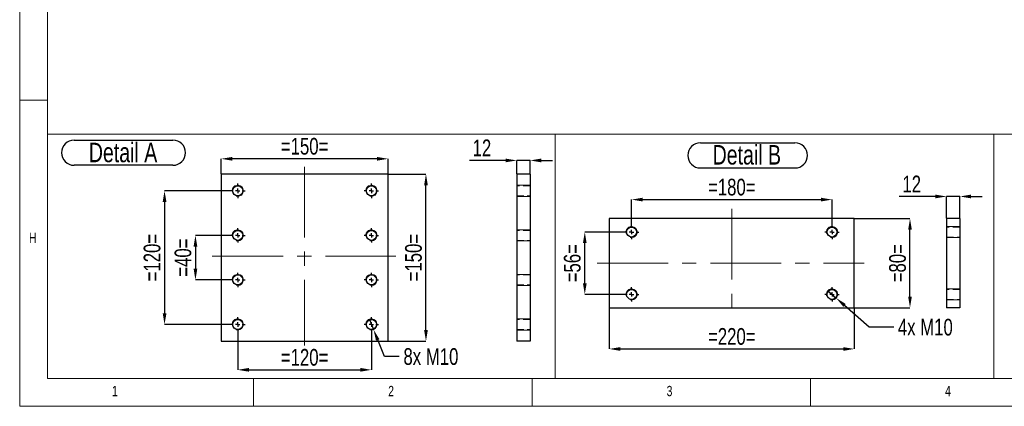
# Model space of a CAD drawing. Header units: millimetres. Extents: x 5 to 589, y 5 to 415.
# Tile 1 of 15: x 5 to 182, y 5 to 74. Entities that reach past the tile are written whole.
import ezdxf

# ---------------------------------------------------------------- set-up
doc = ezdxf.new("R2010")
doc.units = ezdxf.units.MM
doc.header["$PDSIZE"] = -1
doc.linetypes.add('CENTERX2', pattern=[20.32, 12.7, -2.54, 2.54, -2.54])
doc.linetypes.add('HIDDEN', pattern=[1.905, 1.27, -0.635])
for name, color, linetype in [('COTES', 1, 'Continuous'), ('NOTES', 6, 'Continuous'), ('TRAIT-FINS', 9, 'Continuous'), ('TRAIT-MIXTES', 3, 'CENTERX2'), ('TRAIT-TIRET', 2, 'HIDDEN')]:
    doc.layers.add(name, color=color, linetype=linetype)
doc.layers.add('TRAIT-FORT', color=4, linetype='Continuous', lineweight=25)
doc.styles.add('SLDTEXTSTYLE0', font='TXT', dxfattribs={"width": 0.75})
doc.dimstyles.new('SLDDIMSTYLE3', dxfattribs={"dimtxt": 3, "dimasz": 2, "dimexe": 0, "dimexo": 0.0625, "dimgap": 0.75, "dimtad": 0, "dimtih": 1, "dimtoh": 1, "dimdec": 0, "dimlfac": 5, "dimrnd": 1e-09, "dimzin": 12, "dimdsep": 46, "dimtxsty": 'SLDTEXTSTYLE0', "dimblk1": 'NONE', "dimsah": 1, "dimcen": 0, "dimadec": 0, "dimazin": 3, "dimtfac": 1, "dimtdec": 0, "dimtmove": 0, "dimatfit": 3, "dimldrblk": 'NONE', "dimfxl": 1, "dimfrac": 2, "dimtolj": 1, "dimtzin": 12, "dimarcsym": 0})
doc.dimstyles.new('SLDDIMSTYLE4', dxfattribs={"dimtxt": 3, "dimasz": 2, "dimexe": 0, "dimexo": 0.0625, "dimgap": 0.75, "dimtad": 1, "dimdec": 0, "dimlfac": 5, "dimrnd": 1e-09, "dimzin": 12, "dimdsep": 46, "dimtxsty": 'SLDTEXTSTYLE0', "dimsah": 1, "dimcen": 0.09, "dimadec": 0, "dimazin": 3, "dimtfac": 1, "dimtdec": 0, "dimtofl": 0, "dimtmove": 0, "dimatfit": 3, "dimfxl": 1, "dimfrac": 2, "dimtolj": 1, "dimtzin": 12, "dimarcsym": 0})
doc.dimstyles.new('SLDDIMSTYLE5', dxfattribs={"dimtxt": 3, "dimasz": 2, "dimexe": 0, "dimexo": 0.0625, "dimgap": 0.75, "dimtad": 1, "dimdec": 0, "dimlfac": 5, "dimrnd": 1e-09, "dimzin": 12, "dimdsep": 46, "dimtxsty": 'SLDTEXTSTYLE0', "dimsah": 1, "dimcen": 0.09, "dimadec": 0, "dimazin": 3, "dimtfac": 1, "dimtdec": 0, "dimtmove": 0, "dimatfit": 0, "dimfxl": 1, "dimfrac": 2, "dimtolj": 1, "dimtzin": 12, "dimarcsym": 0})

# ---------------------------------------------------------------- blocks, each defined once
blk = doc.blocks.new('_D_32')
at = {"layer": 'COTES', "color": 0, "lineweight": -2, "transparency": 16777216}
for p, q in [((42.8, 35.7), (36.56, 35.7)), ((36.56, 33.7), (36.56, 29.7)), ((42.8, 27.7), (36.56, 27.7))]:
    blk.add_line(p, q, dxfattribs=at)
at = {"layer": 'COTES', "color": 0, "transparency": 16777216}
for points in [[(36.23, 33.7), (36.89, 33.7), (36.56, 35.7)], [(36.23, 29.7), (36.89, 29.7), (36.56, 27.7)]]:
    blk.add_solid(points, dxfattribs=at)
at = {"layer": 'Defpoints', "color": 0, "transparency": 16777216}
for p in [(42.86, 35.7), (36.56, 27.7), (42.86, 27.7)]:
    blk.add_point(p, dxfattribs=at)
at = {"layer": 'COTES', "color": 0, "transparency": 16777216, "insert": (32.81, 31.7), "char_height": 3, "attachment_point": 2, "rotation": 90, "style": 'SLDTEXTSTYLE0'}
blk.add_mtext('\\A1;=40=', dxfattribs=at)
blk = doc.blocks.new('_D_33')
at = {"layer": 'COTES', "color": 0, "lineweight": -2, "transparency": 16777216}
for p, q in [((42.8, 43.7), (31.01, 43.7)), ((31.01, 41.7), (31.01, 21.7)), ((42.8, 19.7), (31.01, 19.7))]:
    blk.add_line(p, q, dxfattribs=at)
at = {"layer": 'COTES', "color": 0, "transparency": 16777216}
for points in [[(30.68, 41.7), (31.35, 41.7), (31.01, 43.7)], [(30.68, 21.7), (31.35, 21.7), (31.01, 19.7)]]:
    blk.add_solid(points, dxfattribs=at)
at = {"layer": 'Defpoints', "color": 0, "transparency": 16777216}
for p in [(42.86, 43.7), (31.01, 19.7), (42.86, 19.7)]:
    blk.add_point(p, dxfattribs=at)
at = {"layer": 'COTES', "color": 0, "transparency": 16777216, "insert": (27.26, 31.7), "char_height": 3, "attachment_point": 2, "rotation": 90, "style": 'SLDTEXTSTYLE0'}
blk.add_mtext('\\A1;=120=', dxfattribs=at)
blk = doc.blocks.new('_D_34')
at = {"layer": 'COTES', "color": 0, "lineweight": -2, "transparency": 16777216}
for p, q in [((44.16, 18.33), (44.16, 11.55)), ((68.16, 18.33), (68.16, 11.55)), ((46.16, 11.55), (66.16, 11.55))]:
    blk.add_line(p, q, dxfattribs=at)
at = {"layer": 'COTES', "color": 0, "transparency": 16777216}
for points in [[(46.16, 11.89), (46.16, 11.22), (44.16, 11.55)], [(66.16, 11.89), (66.16, 11.22), (68.16, 11.55)]]:
    blk.add_solid(points, dxfattribs=at)
at = {"layer": 'Defpoints', "color": 0, "transparency": 16777216}
for p in [(44.16, 18.4), (68.16, 18.4), (68.16, 11.55)]:
    blk.add_point(p, dxfattribs=at)
at = {"layer": 'COTES', "color": 0, "transparency": 16777216, "insert": (56.16, 15.3), "char_height": 3, "attachment_point": 2, "style": 'SLDTEXTSTYLE0'}
blk.add_mtext('\\A1;=120=', dxfattribs=at)
blk = doc.blocks.new('_D_35')
at = {"layer": 'COTES', "color": 0, "lineweight": -2, "transparency": 16777216}
for p, q in [((41.16, 46.76), (41.16, 49.45)), ((69.16, 49.45), (43.16, 49.45)), ((71.16, 46.76), (71.16, 49.45))]:
    blk.add_line(p, q, dxfattribs=at)
at = {"layer": 'COTES', "color": 0, "transparency": 16777216}
for points in [[(43.16, 49.78), (43.16, 49.12), (41.16, 49.45)], [(69.16, 49.78), (69.16, 49.12), (71.16, 49.45)]]:
    blk.add_solid(points, dxfattribs=at)
at = {"layer": 'Defpoints', "color": 0, "transparency": 16777216}
for p in [(41.16, 49.45), (41.16, 46.7), (71.16, 46.7)]:
    blk.add_point(p, dxfattribs=at)
at = {"layer": 'COTES', "color": 0, "transparency": 16777216, "insert": (56.16, 53.2), "char_height": 3, "attachment_point": 2, "style": 'SLDTEXTSTYLE0'}
blk.add_mtext('\\A1;=150=', dxfattribs=at)
blk = doc.blocks.new('_D_36')
at = {"layer": 'COTES', "color": 0, "lineweight": -2, "transparency": 16777216}
for p, q in [((71.23, 46.7), (77.95, 46.7)), ((77.95, 18.7), (77.95, 44.7)), ((71.23, 16.7), (77.95, 16.7))]:
    blk.add_line(p, q, dxfattribs=at)
at = {"layer": 'COTES', "color": 0, "transparency": 16777216}
for points in [[(77.62, 44.7), (78.29, 44.7), (77.95, 46.7)], [(77.62, 18.7), (78.29, 18.7), (77.95, 16.7)]]:
    blk.add_solid(points, dxfattribs=at)
at = {"layer": 'Defpoints', "color": 0, "transparency": 16777216}
for p in [(71.16, 46.7), (77.95, 46.7), (71.16, 16.7)]:
    blk.add_point(p, dxfattribs=at)
at = {"layer": 'COTES', "color": 0, "transparency": 16777216, "insert": (74.2, 31.7), "char_height": 3, "attachment_point": 2, "rotation": 90, "style": 'SLDTEXTSTYLE0'}
blk.add_mtext('\\A1;=150=', dxfattribs=at)
blk = doc.blocks.new('_D_37')
at = {"layer": 'COTES', "color": 0, "lineweight": -2, "transparency": 16777216}
for p, q in [((67.79, 20.62), (68.54, 18.77)), ((70.49, 13.94), (69.29, 16.91)), ((73.16, 13.94), (70.49, 13.94))]:
    blk.add_line(p, q, dxfattribs=at)
at = {"layer": 'COTES', "color": 0, "transparency": 16777216}
blk.add_solid([(69.6, 17.04), (68.98, 16.79), (68.54, 18.77)], dxfattribs=at)
at = {"layer": 'Defpoints', "color": 0, "transparency": 16777216}
for p in [(67.79, 20.62), (68.54, 18.77)]:
    blk.add_point(p, dxfattribs=at)
at = {"layer": 'COTES', "color": 0, "transparency": 16777216, "insert": (73.91, 15.44), "char_height": 3, "attachment_point": 1, "style": 'SLDTEXTSTYLE0'}
blk.add_mtext('\\A1;8x M10', dxfattribs=at)
blk = doc.blocks.new('_NONE')
blk = doc.blocks.new('SW_NOTE_37')
at = {"layer": 'NOTES', "color": 0}
for p, q in [((-0.08, 4.99), (17.66, 4.99)), ((17.66, 0.46), (-0.08, 0.46))]:
    blk.add_line(p, q, dxfattribs=at)
for centre, start, end in [((-0.08, 2.72), 90, 270), ((17.66, 2.72), 270, 90)]:
    blk.add_arc(centre, 2.26, start, end, dxfattribs=at)
at = {"layer": 'NOTES', "color": 0, "insert": (8.7, 4.51), "char_height": 3.5, "attachment_point": 2, "style": 'SLDTEXTSTYLE0'}
blk.add_mtext('Detail A', dxfattribs=at)
blk = doc.blocks.new('SW_CENTERMARKSYMBOL_7')
at = {"layer": 'TRAIT-MIXTES', "color": 0}
for p, q in [((-0.8, 0), (-1.3, 0)), ((0, 0), (-0.4, 0)), ((0, 0.8), (0, 1.3)), ((0, 0), (0, 0.4)), ((0, 0), (0, -0.4)), ((0, 0), (0.4, 0)), ((0.8, 0), (1.3, 0)), ((0, -0.8), (0, -1.3))]:
    blk.add_line(p, q, dxfattribs=at)
blk = doc.blocks.new('SW_CENTERMARKSYMBOL_8')
at = {"layer": 'TRAIT-MIXTES', "color": 0}
for p, q in [((0, 0), (-0.4, 0)), ((0, 0.8), (0, 1.3)), ((0, 0), (0, 0.4)), ((0, 0), (0, -0.4)), ((0, 0), (0.4, 0)), ((0.8, 0), (1.3, 0)), ((-0.8, 0), (-1.3, 0)), ((0, -0.8), (0, -1.3))]:
    blk.add_line(p, q, dxfattribs=at)
blk = doc.blocks.new('SW_CENTERMARKSYMBOL_9')
at = {"layer": 'TRAIT-MIXTES', "color": 0}
for p, q in [((-0.8, 0), (-1.3, 0)), ((0, 0), (-0.4, 0)), ((0, 0.8), (0, 1.3)), ((0, 0), (0, 0.4)), ((0, 0), (0, -0.4)), ((0, 0), (0.4, 0)), ((0.8, 0), (1.3, 0)), ((0, -0.8), (0, -1.3))]:
    blk.add_line(p, q, dxfattribs=at)
blk = doc.blocks.new('SW_CENTERMARKSYMBOL_10')
at = {"layer": 'TRAIT-MIXTES', "color": 0}
for p, q in [((0, 0), (-0.4, 0)), ((0, 0.8), (0, 1.3)), ((0, 0), (0, 0.4)), ((0, 0), (0, -0.4)), ((0, 0), (0.4, 0)), ((0.8, 0), (1.3, 0)), ((-0.8, 0), (-1.3, 0)), ((0, -0.8), (0, -1.3))]:
    blk.add_line(p, q, dxfattribs=at)
blk = doc.blocks.new('SW_CENTERMARKSYMBOL_11')
at = {"layer": 'TRAIT-MIXTES', "color": 0}
for p, q in [((-0.8, 0), (-1.3, 0)), ((0, 0), (-0.4, 0)), ((0, 0.8), (0, 1.3)), ((0, 0), (0, 0.4)), ((0, 0), (0, -0.4)), ((0, 0), (0.4, 0)), ((0.8, 0), (1.3, 0)), ((0, -0.8), (0, -1.3))]:
    blk.add_line(p, q, dxfattribs=at)
blk = doc.blocks.new('SW_CENTERMARKSYMBOL_12')
at = {"layer": 'TRAIT-MIXTES', "color": 0}
for p, q in [((0, 0), (-0.4, 0)), ((0, 0.8), (0, 1.3)), ((0, 0), (0, 0.4)), ((0, 0), (0, -0.4)), ((0, 0), (0.4, 0)), ((0.8, 0), (1.3, 0)), ((-0.8, 0), (-1.3, 0)), ((0, -0.8), (0, -1.3))]:
    blk.add_line(p, q, dxfattribs=at)
blk = doc.blocks.new('SW_CENTERMARKSYMBOL_13')
at = {"layer": 'TRAIT-MIXTES', "color": 0}
for p, q in [((-0.8, 0), (-1.3, 0)), ((0, 0), (-0.4, 0)), ((0, 0.8), (0, 1.3)), ((0, 0), (0, 0.4)), ((0, 0), (0, -0.4)), ((0, 0), (0.4, 0)), ((0.8, 0), (1.3, 0)), ((0, -0.8), (0, -1.3))]:
    blk.add_line(p, q, dxfattribs=at)
blk = doc.blocks.new('SW_CENTERMARKSYMBOL_14')
at = {"layer": 'TRAIT-MIXTES', "color": 0}
for p, q in [((0, 0), (-0.4, 0)), ((0, 0.8), (0, 1.3)), ((0, 0), (0, 0.4)), ((0, 0), (0, -0.4)), ((0, 0), (0.4, 0)), ((0.8, 0), (1.3, 0)), ((-0.8, 0), (-1.3, 0)), ((0, -0.8), (0, -1.3))]:
    blk.add_line(p, q, dxfattribs=at)
blk = doc.blocks.new('_D_38')
at = {"layer": 'COTES', "color": 0, "lineweight": -2, "transparency": 16777216}
for p, q in [((92.25, 49.16), (85.75, 49.16)), ((94.25, 46.76), (94.25, 49.16)), ((96.65, 49.16), (94.25, 49.16)), ((96.65, 46.76), (96.65, 49.16)), ((98.65, 49.16), (100.65, 49.16))]:
    blk.add_line(p, q, dxfattribs=at)
at = {"layer": 'COTES', "color": 0, "transparency": 16777216}
for points in [[(92.25, 49.49), (92.25, 48.82), (94.25, 49.16)], [(98.65, 49.49), (98.65, 48.82), (96.65, 49.16)]]:
    blk.add_solid(points, dxfattribs=at)
at = {"layer": 'Defpoints', "color": 0, "transparency": 16777216}
for p in [(94.25, 49.16), (94.25, 46.7), (96.65, 46.7)]:
    blk.add_point(p, dxfattribs=at)
at = {"layer": 'COTES', "color": 0, "transparency": 16777216, "insert": (88, 52.91), "char_height": 3, "attachment_point": 2, "style": 'SLDTEXTSTYLE0'}
blk.add_mtext('\\A1;12', dxfattribs=at)
blk = doc.blocks.new('_D_39')
at = {"layer": 'COTES', "color": 0, "lineweight": -2, "transparency": 16777216}
for p, q in [((114.87, 37.67), (114.87, 42.12)), ((116.87, 42.12), (148.87, 42.12)), ((150.87, 37.67), (150.87, 42.12))]:
    blk.add_line(p, q, dxfattribs=at)
at = {"layer": 'COTES', "color": 0, "transparency": 16777216}
for points in [[(116.87, 42.46), (116.87, 41.79), (114.87, 42.12)], [(148.87, 42.46), (148.87, 41.79), (150.87, 42.12)]]:
    blk.add_solid(points, dxfattribs=at)
at = {"layer": 'Defpoints', "color": 0, "transparency": 16777216}
for p in [(150.87, 42.12), (114.87, 37.6), (150.87, 37.6)]:
    blk.add_point(p, dxfattribs=at)
at = {"layer": 'COTES', "color": 0, "transparency": 16777216, "insert": (132.87, 45.87), "char_height": 3, "attachment_point": 2, "style": 'SLDTEXTSTYLE0'}
blk.add_mtext('\\A1;=180=', dxfattribs=at)
blk = doc.blocks.new('_D_40')
at = {"layer": 'COTES', "color": 0, "lineweight": -2, "transparency": 16777216}
for p, q in [((110.87, 22.64), (110.87, 15.3)), ((154.87, 22.64), (154.87, 15.3)), ((112.87, 15.3), (152.87, 15.3))]:
    blk.add_line(p, q, dxfattribs=at)
at = {"layer": 'COTES', "color": 0, "transparency": 16777216}
for points in [[(112.87, 15.63), (112.87, 14.96), (110.87, 15.3)], [(152.87, 15.63), (152.87, 14.96), (154.87, 15.3)]]:
    blk.add_solid(points, dxfattribs=at)
at = {"layer": 'Defpoints', "color": 0, "transparency": 16777216}
for p in [(110.87, 22.7), (154.87, 22.7), (154.87, 15.3)]:
    blk.add_point(p, dxfattribs=at)
at = {"layer": 'COTES', "color": 0, "transparency": 16777216, "insert": (132.87, 19.05), "char_height": 3, "attachment_point": 2, "style": 'SLDTEXTSTYLE0'}
blk.add_mtext('\\A1;=220=', dxfattribs=at)
blk = doc.blocks.new('_D_41')
at = {"layer": 'COTES', "color": 0, "lineweight": -2, "transparency": 16777216}
for p, q in [((113.51, 36.3), (106.47, 36.3)), ((106.47, 27.1), (106.47, 34.3)), ((113.51, 25.1), (106.47, 25.1))]:
    blk.add_line(p, q, dxfattribs=at)
at = {"layer": 'COTES', "color": 0, "transparency": 16777216}
for points in [[(106.14, 34.3), (106.81, 34.3), (106.47, 36.3)], [(106.14, 27.1), (106.81, 27.1), (106.47, 25.1)]]:
    blk.add_solid(points, dxfattribs=at)
at = {"layer": 'Defpoints', "color": 0, "transparency": 16777216}
for p in [(106.47, 36.3), (113.57, 36.3), (113.57, 25.1)]:
    blk.add_point(p, dxfattribs=at)
at = {"layer": 'COTES', "color": 0, "transparency": 16777216, "insert": (102.72, 30.7), "char_height": 3, "attachment_point": 2, "rotation": 90, "style": 'SLDTEXTSTYLE0'}
blk.add_mtext('\\A1;=56=', dxfattribs=at)
blk = doc.blocks.new('_D_42')
at = {"layer": 'COTES', "color": 0, "lineweight": -2, "transparency": 16777216}
for p, q in [((154.93, 38.7), (164.87, 38.7)), ((164.87, 24.7), (164.87, 36.7)), ((154.93, 22.7), (164.87, 22.7))]:
    blk.add_line(p, q, dxfattribs=at)
at = {"layer": 'COTES', "color": 0, "transparency": 16777216}
for points in [[(164.54, 36.7), (165.2, 36.7), (164.87, 38.7)], [(164.54, 24.7), (165.2, 24.7), (164.87, 22.7)]]:
    blk.add_solid(points, dxfattribs=at)
at = {"layer": 'Defpoints', "color": 0, "transparency": 16777216}
for p in [(154.87, 38.7), (164.87, 38.7), (154.87, 22.7)]:
    blk.add_point(p, dxfattribs=at)
at = {"layer": 'COTES', "color": 0, "transparency": 16777216, "insert": (161.12, 30.7), "char_height": 3, "attachment_point": 2, "rotation": 90, "style": 'SLDTEXTSTYLE0'}
blk.add_mtext('\\A1;=80=', dxfattribs=at)
blk = doc.blocks.new('_D_43')
at = {"layer": 'COTES', "color": 0, "lineweight": -2, "transparency": 16777216}
for p, q in [((150.12, 25.76), (151.62, 24.44)), ((157.54, 19.22), (153.12, 23.12)), ((161.94, 19.22), (157.54, 19.22))]:
    blk.add_line(p, q, dxfattribs=at)
at = {"layer": 'COTES', "color": 0, "transparency": 16777216}
blk.add_solid([(153.34, 23.37), (152.9, 22.87), (151.62, 24.44)], dxfattribs=at)
at = {"layer": 'Defpoints', "color": 0, "transparency": 16777216}
for p in [(150.12, 25.76), (151.62, 24.44)]:
    blk.add_point(p, dxfattribs=at)
at = {"layer": 'COTES', "color": 0, "transparency": 16777216, "insert": (162.69, 20.72), "char_height": 3, "attachment_point": 1, "style": 'SLDTEXTSTYLE0'}
blk.add_mtext('\\A1;4x M10', dxfattribs=at)
blk = doc.blocks.new('SW_NOTE_38')
at = {"layer": 'NOTES', "color": 0}
for p, q in [((-0.03, 4.91), (16.95, 4.91)), ((16.95, 0.38), (-0.03, 0.38))]:
    blk.add_line(p, q, dxfattribs=at)
for centre, start, end in [((-0.03, 2.65), 90, 270), ((16.95, 2.65), 270, 90)]:
    blk.add_arc(centre, 2.26, start, end, dxfattribs=at)
at = {"layer": 'NOTES', "color": 0, "insert": (8.31, 4.51), "char_height": 3.5, "attachment_point": 2, "style": 'SLDTEXTSTYLE0'}
blk.add_mtext('Detail B', dxfattribs=at)
blk = doc.blocks.new('SW_CENTERMARKSYMBOL_15')
at = {"layer": 'TRAIT-MIXTES', "color": 0}
for p, q in [((-0.8, 0), (-1.3, 0)), ((0, 0), (-0.4, 0)), ((0, 0.8), (0, 1.3)), ((0, 0), (0, 0.4)), ((0, 0), (0, -0.4)), ((0, 0), (0.4, 0)), ((0.8, 0), (1.3, 0)), ((0, -0.8), (0, -1.3))]:
    blk.add_line(p, q, dxfattribs=at)
blk = doc.blocks.new('SW_CENTERMARKSYMBOL_16')
at = {"layer": 'TRAIT-MIXTES', "color": 0}
for p, q in [((-0.8, 0), (-1.3, 0)), ((0, 0), (-0.4, 0)), ((0, 0.8), (0, 1.3)), ((0, 0), (0, 0.4)), ((0, 0), (0, -0.4)), ((0, 0), (0.4, 0)), ((0.8, 0), (1.3, 0)), ((0, -0.8), (0, -1.3))]:
    blk.add_line(p, q, dxfattribs=at)
blk = doc.blocks.new('SW_CENTERMARKSYMBOL_17')
at = {"layer": 'TRAIT-MIXTES', "color": 0}
for p, q in [((-0.8, 0), (-1.3, 0)), ((0, 0), (-0.4, 0)), ((0, 0.8), (0, 1.3)), ((0, 0), (0, 0.4)), ((0, 0), (0, -0.4)), ((0, 0), (0.4, 0)), ((0.8, 0), (1.3, 0)), ((0, -0.8), (0, -1.3))]:
    blk.add_line(p, q, dxfattribs=at)
blk = doc.blocks.new('SW_CENTERMARKSYMBOL_18')
at = {"layer": 'TRAIT-MIXTES', "color": 0}
for p, q in [((-0.8, 0), (-1.3, 0)), ((0, 0), (-0.4, 0)), ((0, 0.8), (0, 1.3)), ((0, 0), (0, 0.4)), ((0, 0), (0, -0.4)), ((0, 0), (0.4, 0)), ((0.8, 0), (1.3, 0)), ((0, -0.8), (0, -1.3))]:
    blk.add_line(p, q, dxfattribs=at)
blk = doc.blocks.new('_D_69')
at = {"layer": 'COTES', "color": 0, "lineweight": -2, "transparency": 16777216}
for p, q in [((169.43, 42.68), (162.93, 42.68)), ((171.43, 38.77), (171.43, 42.68)), ((173.83, 42.68), (171.43, 42.68)), ((173.83, 38.77), (173.83, 42.68)), ((175.83, 42.68), (177.83, 42.68))]:
    blk.add_line(p, q, dxfattribs=at)
at = {"layer": 'COTES', "color": 0, "transparency": 16777216}
for points in [[(169.43, 43.02), (169.43, 42.35), (171.43, 42.68)], [(175.83, 43.02), (175.83, 42.35), (173.83, 42.68)]]:
    blk.add_solid(points, dxfattribs=at)
at = {"layer": 'Defpoints', "color": 0, "transparency": 16777216}
for p in [(171.43, 42.68), (171.43, 38.7), (173.83, 38.7)]:
    blk.add_point(p, dxfattribs=at)
at = {"layer": 'COTES', "color": 0, "transparency": 16777216, "insert": (165.18, 46.43), "char_height": 3, "attachment_point": 2, "style": 'SLDTEXTSTYLE0'}
blk.add_mtext('\\A1;12', dxfattribs=at)

msp = doc.modelspace()

# ---------------------------------------------------------------- linework, layer by layer
at = {"lineweight": 18}
for p, q in [((5, 415), (5, 5)), ((10, 410), (10, 10)), ((10, 60), (5, 60)), ((10, 53.87), (10, 10)), ((10, 53.87), (256.32, 53.87)), ((101.17, 53.87), (101.17, 10)), ((101.17, 10), (101.17, 53.87)), ((179.91, 53.87), (179.91, 10)), ((10, 10), (101.17, 10)), ((10, 10), (584, 10)), ((47, 5), (47, 10)), ((97, 10), (97, 5)), ((101.17, 10), (256.32, 10)), ((147, 5), (147, 10)), ((5, 5), (589, 5))]:
    msp.add_line(p, q, dxfattribs=at)
at = {"layer": 'TRAIT-FINS', "lineweight": 18}
for p, q in [((96.65, 44.7), (94.25, 44.7)), ((96.65, 44.7), (94.25, 44.7)), ((96.65, 42.7), (94.25, 42.7)), ((96.65, 42.7), (94.25, 42.7)), ((173.83, 37.3), (171.43, 37.3)), ((173.83, 37.3), (171.43, 37.3)), ((96.65, 36.7), (94.25, 36.7)), ((96.65, 36.7), (94.25, 36.7)), ((171.43, 35.3), (171.43, 35.4)), ((171.43, 35.3), (171.43, 35.4)), ((96.65, 34.7), (94.25, 34.7)), ((96.65, 34.7), (94.25, 34.7)), ((173.83, 35.3), (171.43, 35.3)), ((173.83, 35.3), (171.43, 35.3)), ((96.65, 28.7), (94.25, 28.7)), ((96.65, 28.7), (94.25, 28.7)), ((96.65, 26.7), (94.25, 26.7)), ((96.65, 26.7), (94.25, 26.7)), ((173.83, 26.1), (171.43, 26.1)), ((173.83, 26.1), (171.43, 26.1)), ((171.43, 24.1), (171.43, 24.2)), ((171.43, 24.1), (171.43, 24.2)), ((173.83, 24.1), (171.43, 24.1)), ((173.83, 24.1), (171.43, 24.1)), ((96.65, 20.7), (94.25, 20.7)), ((96.65, 20.7), (94.25, 20.7)), ((96.65, 18.7), (94.25, 18.7)), ((96.65, 18.7), (94.25, 18.7))]:
    msp.add_line(p, q, dxfattribs=at)
for centre in [(44.16, 43.7), (68.16, 43.7), (114.87, 36.3), (150.87, 36.3), (44.16, 35.7), (68.16, 35.7), (44.16, 27.7), (68.16, 27.7), (114.87, 25.1), (150.87, 25.1), (44.16, 19.7), (68.16, 19.7)]:
    msp.add_arc(centre, 1, 255, 195, dxfattribs=at)
at = {"layer": 'TRAIT-FORT', "lineweight": 25}
for p, q in [((71.16, 46.7), (41.16, 46.7)), ((41.16, 46.7), (41.16, 16.7)), ((71.16, 16.7), (71.16, 46.7)), ((94.25, 46.7), (94.25, 16.7)), ((96.65, 46.7), (94.25, 46.7)), ((96.65, 46.7), (96.65, 16.7)), ((154.87, 38.7), (110.87, 38.7)), ((110.87, 38.7), (110.87, 22.7)), ((154.87, 22.7), (154.87, 38.7)), ((173.83, 38.7), (171.43, 38.7)), ((171.43, 38.7), (171.43, 22.7)), ((173.83, 38.7), (173.83, 22.7)), ((110.87, 22.7), (154.87, 22.7)), ((173.83, 22.7), (171.43, 22.7)), ((41.16, 16.7), (71.16, 16.7)), ((96.65, 16.7), (94.25, 16.7))]:
    msp.add_line(p, q, dxfattribs=at)
for centre in [(44.16, 43.7), (68.16, 43.7), (114.87, 36.3), (150.87, 36.3), (44.16, 35.7), (68.16, 35.7), (44.16, 27.7), (68.16, 27.7), (114.87, 25.1), (150.87, 25.1), (44.16, 19.7), (68.16, 19.7)]:
    msp.add_circle(centre, 0.9, dxfattribs=at)
at = {"layer": 'TRAIT-MIXTES', "lineweight": 18}
for p, q in [((56.16, 48.03), (56.16, 15.92)), ((132.87, 40.46), (132.87, 20.19)), ((39.59, 31.97), (72.55, 31.97)), ((108.72, 30.7), (156.67, 30.7))]:
    msp.add_line(p, q, dxfattribs=at)
at = {"layer": 'TRAIT-TIRET'}
for p, q in [((96.65, 44.6), (94.25, 44.6)), ((94.25, 42.8), (96.65, 42.8)), ((173.83, 37.2), (171.43, 37.2)), ((96.65, 36.6), (94.25, 36.6)), ((171.43, 35.4), (173.83, 35.4)), ((94.25, 34.8), (96.65, 34.8)), ((96.65, 28.6), (94.25, 28.6)), ((94.25, 26.8), (96.65, 26.8)), ((173.83, 26), (171.43, 26)), ((171.43, 24.2), (173.83, 24.2)), ((96.65, 20.6), (94.25, 20.6)), ((94.25, 18.8), (96.65, 18.8))]:
    msp.add_line(p, q, dxfattribs=at)

# ---------------------------------------------------------------- block references
at = {"layer": 'NOTES'}
for name, p in [('SW_NOTE_37', (14.86, 47.83)), ('SW_NOTE_38', (127.26, 47.41))]:
    msp.add_blockref(name, p, dxfattribs=at)
at = {"layer": 'TRAIT-MIXTES'}
for name, p in [('SW_CENTERMARKSYMBOL_10', (44.16, 43.7)), ('SW_CENTERMARKSYMBOL_14', (68.16, 43.7)), ('SW_CENTERMARKSYMBOL_16', (114.87, 36.3)), ('SW_CENTERMARKSYMBOL_18', (150.87, 36.3)), ('SW_CENTERMARKSYMBOL_9', (44.16, 35.7)), ('SW_CENTERMARKSYMBOL_13', (68.16, 35.7)), ('SW_CENTERMARKSYMBOL_8', (44.16, 27.7)), ('SW_CENTERMARKSYMBOL_12', (68.16, 27.7)), ('SW_CENTERMARKSYMBOL_15', (114.87, 25.1)), ('SW_CENTERMARKSYMBOL_17', (150.87, 25.1)), ('SW_CENTERMARKSYMBOL_7', (44.16, 19.7)), ('SW_CENTERMARKSYMBOL_11', (68.16, 19.7))]:
    msp.add_blockref(name, p, dxfattribs=at)

# ---------------------------------------------------------------- texts
at = {"layer": 'NOTES', "char_height": 1.85, "attachment_point": 1, "style": 'SLDTEXTSTYLE0'}
for s, insert in [('H', (6.67, 36.17)), ('1', (21.58, 8.67)), ('2', (71.17, 8.67)), ('3', (121.17, 8.67)), ('4', (171.17, 8.67))]:
    msp.add_mtext(s, dxfattribs=dict(at, insert=insert))

# ---------------------------------------------------------------- dimensions: what is measured, and where the dimension line sits
at = {"layer": 'COTES'}
for base, p1, p2, angle, dimstyle, picture, middle in [((41.16, 49.45), (71.16, 46.7), (41.16, 46.7), 0, 'SLDDIMSTYLE4', '_D_35', (56.16, 49.45)), ((77.95, 46.7), (71.16, 16.7), (71.16, 46.7), 90, 'SLDDIMSTYLE4', '_D_36', (77.95, 31.7)), ((31.01, 19.7), (42.86, 43.7), (42.86, 19.7), 90, 'SLDDIMSTYLE4', '_D_33', (31.01, 31.7)), ((164.87, 38.7), (154.87, 22.7), (154.87, 38.7), 90, 'SLDDIMSTYLE4', '_D_42', (164.87, 30.7)), ((36.56, 27.7), (42.86, 35.7), (42.86, 27.7), 90, 'SLDDIMSTYLE5', '_D_32', (36.56, 31.7)), ((106.47, 36.3), (113.57, 25.1), (113.57, 36.3), 90, 'SLDDIMSTYLE4', '_D_41', (106.47, 30.7)), ((154.87, 15.3), (110.87, 22.7), (154.87, 22.7), 0, 'SLDDIMSTYLE4', '_D_40', (132.87, 15.3)), ((68.16, 11.55), (44.16, 18.4), (68.16, 18.4), 0, 'SLDDIMSTYLE4', '_D_34', (56.16, 11.55))]:
    dim = msp.add_linear_dim(base=base, p1=p1, p2=p2, angle=angle, text='=<>=', dimstyle=dimstyle, dxfattribs=at)
    dim.commit()
    dim.dimension.update_dxf_attribs({"geometry": picture, "text_midpoint": middle, "dimtype": 160})
for base, p1, p2, picture, middle in [((94.25, 49.16), (96.65, 46.7), (94.25, 46.7), '_D_38', (88, 49.16)), ((171.43, 42.68), (173.83, 38.7), (171.43, 38.7), '_D_69', (165.18, 42.68))]:
    dim = msp.add_linear_dim(base=base, p1=p1, p2=p2, angle=0, dimstyle='SLDDIMSTYLE5', dxfattribs=at)
    dim.commit()
    dim.dimension.update_dxf_attribs({"geometry": picture, "text_midpoint": middle, "dimtype": 160})
dim = msp.add_linear_dim(base=(150.87, 42.12), p1=(114.87, 37.6), p2=(150.87, 37.6), text='=<>=', dimstyle='SLDDIMSTYLE4', dxfattribs=at)
dim.commit()
dim.dimension.update_dxf_attribs({"geometry": '_D_39', "text_midpoint": (132.87, 42.12), "dimtype": 160})
for p1, p2, text, picture, middle in [((150.12, 25.76), (151.62, 24.44), '4x M10', '_D_43', (168.51, 19.22)), ((67.79, 20.62), (68.54, 18.77), '8x M10', '_D_37', (79.72, 13.94))]:
    dim = msp.add_diameter_dim_2p(p1=p1, p2=p2, text=text, dimstyle='SLDDIMSTYLE3', override={"dimpost": '<>'}, dxfattribs=at)
    dim.commit()
    dim.dimension.update_dxf_attribs({"geometry": picture, "text_midpoint": middle, "dimtype": 163})

doc.saveas('drawing.dxf')
